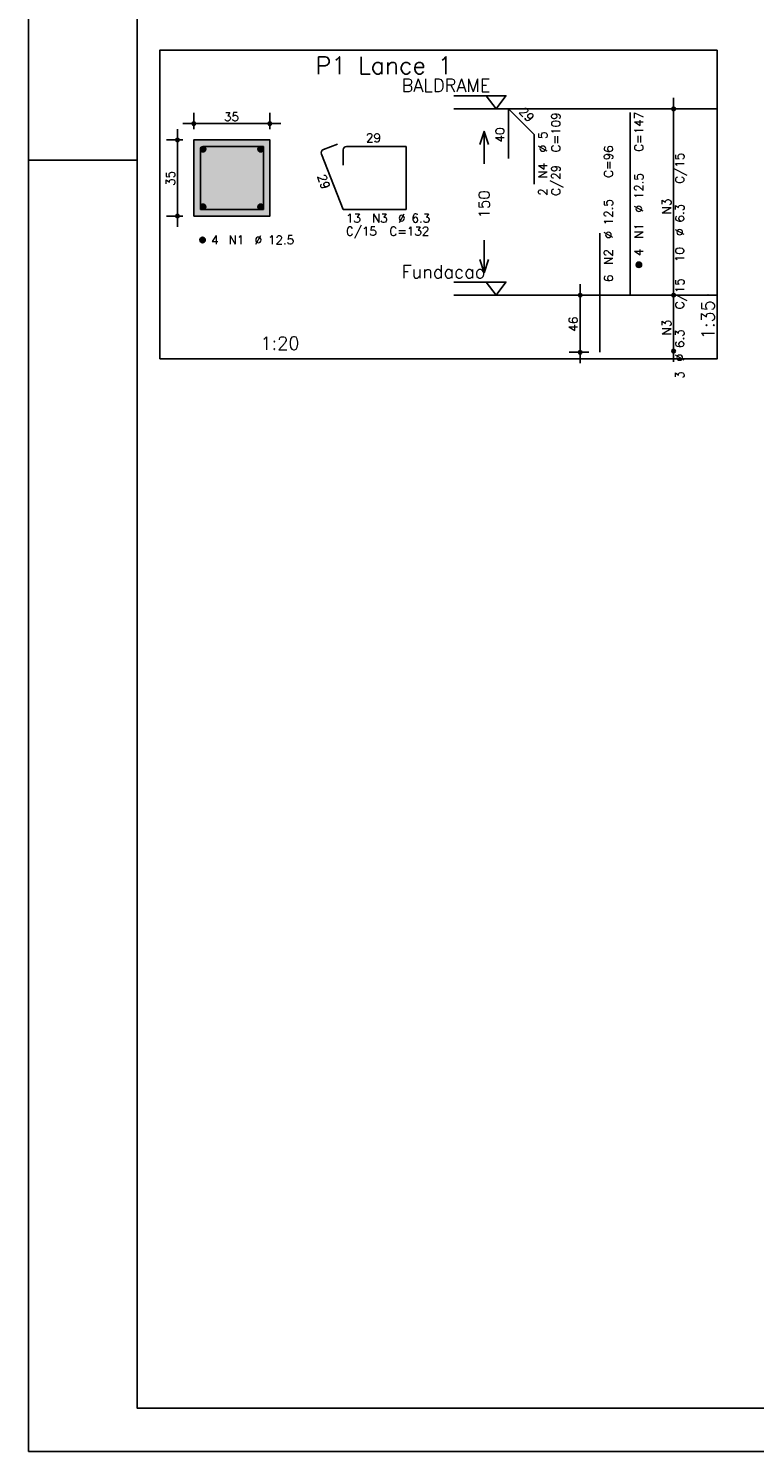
# Model space of a CAD drawing. Extents: x 0 to 84.1, y 0 to 59.4.
# Tile 1 of 8: x 0 to 16.7, y 0 to 32.7. Entities that reach past the tile are written whole.
import ezdxf

# ---------------------------------------------------------------- set-up
doc = ezdxf.new("R2010")
doc.units = 0
doc.header["$MEASUREMENT"] = 0
doc.linetypes.add('ESTILO_TQS_0002', pattern=[0.4, 0.1, -0.3])
for name, color, linetype in [('1', 1, 'CONTINUOUS'), ('2', 2, 'CONTINUOUS'), ('3', 3, 'CONTINUOUS'), ('4', 4, 'CONTINUOUS'), ('6', 6, 'CONTINUOUS'), ('7', 7, 'CONTINUOUS'), ('9', 9, 'CONTINUOUS')]:
    doc.layers.add(name, color=color, linetype=linetype)
doc.styles.get("Standard").update_dxf_attribs({"font": 'ROMANS.SHX'})

msp = doc.modelspace()

# ---------------------------------------------------------------- linework, layer by layer
at = {"layer": '1', "linetype": 'Continuous'}
for points in [[(3.02042, 25.133794), (15.84542, 25.133794), (15.84542, 32.233794), (3.02042, 32.233794), (3.02042, 25.133794)], [(9.78542, 31.183794), (10.98542, 31.183794), (10.76042, 30.883794), (10.53542, 31.183794)], [(15.84542, 30.883794), (9.78542, 30.883794)], [(9.78542, 26.89808), (10.98542, 26.89808), (10.76042, 26.59808), (10.53542, 26.89808)], [(15.84542, 26.59808), (9.78542, 26.59808)]]:
    msp.add_lwpolyline(points, dxfattribs=at)
at = {"layer": '1', "linetype": 'ESTILO_TQS_0002'}
msp.add_lwpolyline([(3.80542, 28.418437), (5.55542, 28.418437), (5.55542, 30.168437), (3.80542, 30.168437), (3.80542, 28.418437)], dxfattribs=at)
at = {"layer": '2', "linetype": 'Continuous'}
for p, q in [((0, 59.400002), (0, 0)), ((14.84542, 26.34808), (14.84542, 31.133794)), ((3.80542, 30.418437), (3.80542, 30.793437)), ((5.55542, 30.418437), (5.55542, 30.793437)), ((14.84542, 30.883794), (14.84542, 30.883794)), ((3.55542, 30.543437), (5.80542, 30.543437)), ((3.55542, 30.168437), (3.18042, 30.168437)), ((3.43042, 28.168437), (3.43042, 30.418437)), ((3.80542, 30.168437), (3.80542, 30.168437)), ((3.80542, 30.168437), (3.80542, 30.168437)), ((5.55542, 30.168437), (5.55542, 30.168437)), ((0, 29.700001), (0.5, 29.700001)), ((0.5, 29.700001), (1.5, 29.700001)), ((1.5, 29.700001), (2.5, 29.700001)), ((3.55542, 28.418437), (3.18042, 28.418437)), ((3.80542, 28.418437), (3.80542, 28.418437)), ((12.69542, 25.033794), (12.69542, 26.84808)), ((14.84542, 25.062366), (14.84542, 26.84808)), ((12.89542, 26.59808), (12.44542, 26.59808)), ((13.14542, 26.59808), (13.14542, 26.59808)), ((14.84542, 26.59808), (14.84542, 26.59808)), ((14.84542, 26.59808), (14.84542, 26.59808)), ((12.89542, 25.283794), (12.44542, 25.283794)), ((13.14542, 25.283794), (13.14542, 25.283794)), ((14.84542, 25.312366), (14.84542, 25.312366)), ((0, 0), (84.100006, 0))]:
    msp.add_line(p, q, dxfattribs=at)
for points in [[(83.100006, 1), (2.5, 1), (2.5, 58.400002), (83.100006, 58.400002), (83.100006, 1)], [(3.80542, 28.418437), (5.55542, 28.418437), (5.55542, 30.168437), (3.80542, 30.168437), (3.80542, 28.418437)], [(10.38542, 30.065937), (10.48542, 30.365937), (10.58542, 30.065937)], [(10.48542, 29.615937), (10.48542, 30.365937)], [(10.48542, 27.865937), (10.48542, 27.115937)], [(10.38542, 27.415937), (10.48542, 27.115937), (10.58542, 27.415937)]]:
    msp.add_lwpolyline(points, dxfattribs=at)
for centre, radius in [((14.84542, 30.883794), 0.041625), ((14.84542, 30.883794), 0.02075), ((3.80542, 30.543437), 0.04), ((3.80542, 30.543437), 0.02), ((5.55542, 30.543437), 0.04), ((5.55542, 30.543437), 0.02), ((3.43042, 30.168437), 0.04), ((3.43042, 30.168437), 0.02), ((3.43042, 28.418437), 0.04), ((3.43042, 28.418437), 0.02), ((12.69542, 26.59808), 0.04), ((12.69542, 26.59808), 0.02), ((14.84542, 26.59808), 0.041625), ((14.84542, 26.59808), 0.041625), ((14.84542, 26.59808), 0.02075), ((14.84542, 26.59808), 0.02075), ((12.69542, 25.283794), 0.04), ((12.69542, 25.283794), 0.02), ((14.84542, 25.312366), 0.041625), ((14.84542, 25.312366), 0.02075)]:
    msp.add_circle(centre, radius, dxfattribs=at)
at = {"layer": '3', "linetype": 'Continuous'}
for p, q in [((3.956076, 29.947126), (4.02673, 30.01778)), ((3.956085, 29.964812), (4.009101, 30.017829)), ((3.959751, 29.933124), (4.040758, 30.01413)), ((3.965802, 29.921496), (4.052391, 30.008086)), ((3.973748, 29.911766), (4.062128, 30.000145)), ((3.983482, 29.903821), (4.070079, 29.990419)), ((3.995118, 29.89778), (4.076078, 29.97874)), ((4.009093, 29.894077), (4.079813, 29.964797)), ((4.026798, 29.894104), (4.079817, 29.947124)), ((5.281076, 29.947126), (5.35173, 30.01778)), ((5.281085, 29.964812), (5.334101, 30.017829)), ((5.284751, 29.933124), (5.365758, 30.01413)), ((5.290802, 29.921496), (5.377391, 30.008086)), ((5.298748, 29.911766), (5.387128, 30.000145)), ((5.308482, 29.903821), (5.395079, 29.990419)), ((5.320118, 29.89778), (5.401078, 29.97874)), ((5.334093, 29.894077), (5.404813, 29.964797)), ((5.351798, 29.894104), (5.404817, 29.947124)), ((3.956076, 28.622126), (4.02673, 28.69278)), ((3.956085, 28.639812), (4.009101, 28.692829)), ((3.959751, 28.608124), (4.040758, 28.68913)), ((3.965802, 28.596496), (4.052391, 28.683086)), ((3.973748, 28.586766), (4.062128, 28.675145)), ((3.983482, 28.578821), (4.070079, 28.665419)), ((3.995118, 28.57278), (4.076078, 28.65374)), ((4.009093, 28.569077), (4.079813, 28.639797)), ((4.026798, 28.569104), (4.079817, 28.622124)), ((5.281076, 28.622126), (5.35173, 28.69278)), ((5.281085, 28.639812), (5.334101, 28.692829)), ((5.284751, 28.608124), (5.365758, 28.68913)), ((5.290802, 28.596496), (5.377391, 28.683086)), ((5.298748, 28.586766), (5.387128, 28.675145)), ((5.308482, 28.578821), (5.395079, 28.665419)), ((5.320118, 28.57278), (5.401078, 28.65374)), ((5.334093, 28.569077), (5.404813, 28.639797)), ((5.351798, 28.569104), (5.404817, 28.622124)), ((3.943576, 27.859626), (4.01423, 27.93028)), ((3.943585, 27.877312), (3.996601, 27.930329)), ((3.947251, 27.845624), (4.028258, 27.92663)), ((3.953302, 27.833996), (4.039891, 27.920586)), ((3.961248, 27.824266), (4.049628, 27.912645)), ((3.970982, 27.816321), (4.057579, 27.902919)), ((3.982618, 27.81028), (4.063578, 27.89124)), ((3.996593, 27.806577), (4.067313, 27.877297)), ((4.014298, 27.806604), (4.067317, 27.859624)), ((13.983576, 27.289269), (14.05423, 27.359923)), ((13.983585, 27.306955), (14.036601, 27.359972)), ((13.987251, 27.275267), (14.068258, 27.356273)), ((13.993302, 27.263639), (14.079891, 27.350229)), ((14.001248, 27.253908), (14.089628, 27.342288)), ((14.010982, 27.245964), (14.097579, 27.332562)), ((14.022618, 27.239923), (14.103578, 27.320883)), ((14.036593, 27.23622), (14.107313, 27.30694)), ((14.054298, 27.236247), (14.107317, 27.289267))]:
    msp.add_line(p, q, dxfattribs=at)
for centre in [(4.01792, 29.955937), (5.34292, 29.955937), (4.01792, 28.630937), (5.34292, 28.630937), (4.00542, 27.868437), (14.04542, 27.29808)]:
    msp.add_circle(centre, 0.0625, dxfattribs=at)
at = {"layer": '4', "linetype": 'Continuous'}
for p, q in [((3.95517, 29.939937), (3.95517, 28.568187)), ((3.95517, 29.939937), (3.95517, 29.589937)), ((4.38392, 30.018687), (4.03392, 30.018687)), ((5.40567, 30.018687), (4.03392, 30.018687)), ((5.40567, 28.568187), (5.40567, 30.018687)), ((3.95517, 28.568187), (5.40567, 28.568187))]:
    msp.add_line(p, q, dxfattribs=at)
msp.add_arc((4.03392, 29.939937), 0.07875, 90, 180, dxfattribs=at)
msp.add_arc((4.03392, 29.939937), 0.07875, 90, 180, dxfattribs=at)
at = {"layer": '6', "linetype": 'Continuous'}
for p, q in [((11.049537, 29.740937), (11.049537, 30.883794)), ((11.049537, 30.883794), (11.635426, 30.297906)), ((13.84542, 26.59808), (13.84542, 30.79808)), ((11.635426, 30.297906), (11.635426, 29.155049)), ((6.74267, 29.845567), (7.24267, 28.568187)), ((7.11322, 30.075177), (6.787298, 29.947603)), ((7.24267, 29.939937), (7.24267, 29.589937)), ((8.69317, 30.018687), (7.32142, 30.018687)), ((8.69317, 28.568187), (8.69317, 30.018687)), ((7.24267, 28.568187), (8.69317, 28.568187)), ((13.14542, 25.283794), (13.14542, 28.026651))]:
    msp.add_line(p, q, dxfattribs=at)
for centre, start, end in [((6.816002, 29.874271), 111.376686, 201.376686), ((7.32142, 29.939937), 90, 180)]:
    msp.add_arc(centre, 0.07875, start, end, dxfattribs=at)
at = {"layer": '9', "linetype": 'Continuous'}
for points in [[(3.80542, 28.418437), (5.55542, 28.418437), (5.55542, 30.168437)], [(3.80542, 28.418437), (5.55542, 30.168437), (3.80542, 30.168437)], [(3.80542, 28.418437), (3.80542, 30.168437), (3.80542, 28.418437)]]:
    msp.add_solid(points, dxfattribs=at)

# ---------------------------------------------------------------- texts
at = {"layer": '1', "linetype": 'Continuous'}
for s, p in [('BALDRAME', (8.58542, 31.273794)), ('Fundacao', (8.58542, 26.98808))]:
    msp.add_text(s, height=0.3, dxfattribs=at).set_placement(p)
at = {"layer": '2', "linetype": 'Continuous'}
for s, height, p in [('35', 0.2, (4.50042, 30.603437)), ('1', 0.01, (15.63542, 30.883794)), ('29', 0.2, (7.76792, 30.118687)), ('C/15', 0.2, (7.30542, 27.968437)), ('13', 0.2, (7.30542, 28.268437)), ('N3', 0.2, (7.90542, 28.268437)), ('C=132', 0.2, (8.30542, 27.968437)), ('%%c 6.3', 0.2, (8.50542, 28.268437)), ('4', 0.2, (4.20542, 27.768437)), ('N1', 0.2, (4.60542, 27.768437)), ('%%c 12.5', 0.2, (5.20542, 27.768437)), ('0', 0.01, (15.63542, 26.59808)), ('1:20', 0.3, (5.33792, 25.343794))]:
    msp.add_text(s, height=height, dxfattribs=at).set_placement(p)
for s, height, rotation, p in [('29', 0.2, 315, (11.271771, 30.802982)), ('C=109', 0.2, 90, (12.23542, 29.883794)), ('C=147', 0.2, 90, (14.14542, 29.89808)), ('40', 0.2, 90, (10.949537, 30.112366)), ('%%c 5', 0.2, 90, (11.93542, 29.883794)), ('C=96', 0.2, 90, (13.44542, 29.29808)), ('N4', 0.2, 90, (11.93542, 29.283794)), ('C/15', 0.2, 90, (15.08542, 29.160937)), ('35', 0.2, 90, (3.37042, 29.113437)), ('29', 0.2, 290.164016, (6.642115, 29.333316)), ('C/29', 0.2, 90, (12.23542, 28.883794)), ('%%c 12.5', 0.2, 90, (14.14542, 28.49808)), ('150', 0.25, 90, (10.61042, 28.365937)), ('2', 0.2, 90, (11.93542, 28.883794)), ('%%c 12.5', 0.2, 90, (13.44542, 27.89808)), ('N3', 0.2, 90, (14.78542, 28.460937)), ('%%c 6.3', 0.2, 90, (15.08542, 27.960937)), ('N1', 0.2, 90, (14.14542, 27.89808)), ('N2', 0.2, 90, (13.44542, 27.29808)), ('4', 0.2, 90, (14.14542, 27.49808)), ('10', 0.2, 90, (15.08542, 27.360937)), ('6', 0.2, 90, (13.44542, 26.89808)), ('C/15', 0.2, 90, (15.08542, 26.275223)), ('1:35', 0.3, 90, (15.78542, 25.583794)), ('46', 0.2, 90, (12.63542, 25.760937)), ('N3', 0.2, 90, (14.78542, 25.675223)), ('%%c 6.3', 0.2, 90, (15.08542, 25.075223)), ('3', 0.2, 90, (15.08542, 24.675223))]:
    msp.add_text(s, height=height, rotation=rotation, dxfattribs=at).set_placement(p)
at = {"layer": '7', "linetype": 'Continuous'}
msp.add_text('P1 Lance 1', height=0.4, dxfattribs=at).set_placement((6.60792, 31.683794))

doc.saveas('drawing.dxf')
